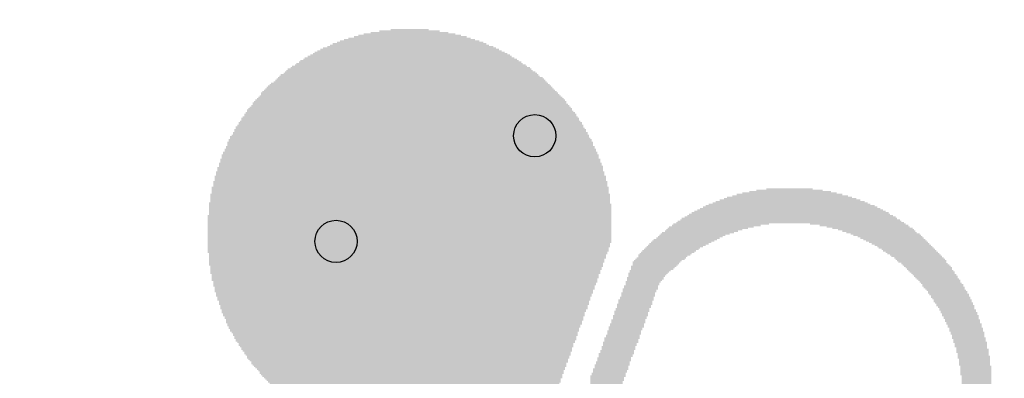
# Model space of a CAD drawing. Header units: millimetres. Extents: x 861 to 1254, y -31 to 249.
# Tile 14 of 41: x 962 to 983, y 122 to 130. Entities that reach past the tile are written whole.
import ezdxf

# ---------------------------------------------------------------- set-up
doc = ezdxf.new("R2010")
doc.units = ezdxf.units.MM
doc.header["$LTSCALE"] = 32.67
doc.header["$PDMODE"] = 3
doc.header["$PDSIZE"] = 0.3125
doc.layers.get('0').update_dxf_attribs({"linetype": 'CONTINUOUS'})
doc.layers.get('Defpoints').update_dxf_attribs({"linetype": 'CONTINUOUS'})
doc.layers.add('尺寸標柱線', color=3, linetype='CONTINUOUS', lineweight=15)
doc.styles.get("Standard").update_dxf_attribs({"font": 'times.ttf', "width": 0.8})
doc.dimstyles.new('ISO-25(2)', dxfattribs={"dimtxt": 3, "dimasz": 2.5, "dimexe": 1, "dimexo": 1, "dimgap": 1, "dimtad": 1, "dimlfac": 0.666667, "dimdsep": 46, "dimtxsty": 'Standard', "dimcen": 2.5, "dimclrd": 3, "dimclre": 3, "dimclrt": 2, "dimadec": 0, "dimazin": 2, "dimtfac": 1, "dimtmove": 0, "dimatfit": 3, "dimfxl": 0, "dimarcsym": 0})

# ---------------------------------------------------------------- blocks, each defined once
blk = doc.blocks.new('*D233')
at = {"layer": 'Defpoints', "color": 0}
for p in [(1015.79, 169.888), (1015.79, 157.152), (916.73, 79.428)]:
    blk.add_point(p, dxfattribs=at)
at = {"layer": '尺寸標柱線', "color": 3, "lineweight": -2}
blk.add_line((1015.79, 158.152), (1015.79, 178.586), dxfattribs=at)
at = {"layer": '尺寸標柱線', "color": 2, "insert": (1013.259, 174.737), "char_height": 3, "attachment_point": 5, "rotation": 90}
blk.add_mtext('66.04', dxfattribs=at)
blk = doc.blocks.new('*D234')
at = {"layer": 'Defpoints', "color": 0}
for p in [(1023.362, 169.858), (1019.6, 136.197), (916.73, 79.428)]:
    blk.add_point(p, dxfattribs=at)
at = {"layer": '尺寸標柱線', "color": 3, "lineweight": -2}
for p, q in [((1023.362, 164.858), (1023.362, 178.475)), ((1019.6, 159.858), (1023.362, 164.858)), ((1019.6, 137.197), (1019.6, 159.858))]:
    blk.add_line(p, q, dxfattribs=at)
at = {"layer": '尺寸標柱線', "color": 2, "insert": (1020.832, 174.666), "char_height": 3, "attachment_point": 5, "rotation": 90}
blk.add_mtext('68.58', dxfattribs=at)
blk = doc.blocks.new('*D244')
at = {"layer": 'Defpoints', "color": 0}
for p in [(1013.027, 155.628), (1038.27, 155.628), (916.73, 79.428)]:
    blk.add_point(p, dxfattribs=at)
at = {"layer": '尺寸標柱線', "color": 3, "linetype": 'ByBlock', "lineweight": -2}
blk.add_line((1014.027, 155.628), (1045.098, 155.628), dxfattribs=at)
at = {"layer": '尺寸標柱線', "color": 2, "insert": (1042.184, 158.158), "char_height": 3, "attachment_point": 5}
blk.add_mtext('50.8', dxfattribs=at)
blk = doc.blocks.new('*D245')
at = {"layer": 'Defpoints', "color": 0}
for p in [(1012.19, 125.073), (1036.527, 125.073), (916.73, 79.428)]:
    blk.add_point(p, dxfattribs=at)
at = {"layer": '尺寸標柱線', "color": 3, "linetype": 'ByBlock', "lineweight": -2}
blk.add_line((1013.19, 125.073), (1045.063, 125.073), dxfattribs=at)
at = {"layer": '尺寸標柱線', "color": 2, "insert": (1041.295, 127.603), "char_height": 3, "attachment_point": 5}
blk.add_mtext('30.43', dxfattribs=at)
blk = doc.blocks.new('*D247')
at = {"layer": 'Defpoints', "color": 0}
for p in [(1003.609, 135.933), (1036.348, 135.933), (916.73, 79.428)]:
    blk.add_point(p, dxfattribs=at)
at = {"layer": '尺寸標柱線', "color": 3, "linetype": 'ByBlock', "lineweight": -2}
blk.add_line((1004.609, 135.933), (1045.02, 135.933), dxfattribs=at)
at = {"layer": '尺寸標柱線', "color": 2, "insert": (1041.184, 138.463), "char_height": 3, "attachment_point": 5}
blk.add_mtext('37.67', dxfattribs=at)
blk = doc.blocks.new('*D248')
at = {"layer": 'Defpoints', "color": 0}
for p in [(979.214, 169.846), (979.214, 155.628), (916.73, 79.428)]:
    blk.add_point(p, dxfattribs=at)
at = {"layer": '尺寸標柱線', "color": 3, "linetype": 'ByBlock', "lineweight": -2}
blk.add_line((979.214, 156.628), (979.214, 178.628), dxfattribs=at)
at = {"layer": '尺寸標柱線', "color": 2, "insert": (976.683, 174.737), "char_height": 3, "attachment_point": 5, "rotation": 90}
blk.add_mtext('41.66', dxfattribs=at)
blk = doc.blocks.new('*D249')
at = {"layer": 'Defpoints', "color": 0}
for p in [(1010.48, 169.73), (1012.19, 126.121), (916.73, 79.428)]:
    blk.add_point(p, dxfattribs=at)
at = {"layer": '尺寸標柱線', "color": 3, "linetype": 'ByBlock', "lineweight": -2}
for p, q in [((1010.48, 164.73), (1010.48, 178.428)), ((1012.19, 159.73), (1010.48, 164.73)), ((1012.19, 127.121), (1012.19, 159.73))]:
    blk.add_line(p, q, dxfattribs=at)
at = {"layer": '尺寸標柱線', "color": 2, "insert": (1007.949, 174.579), "char_height": 3, "attachment_point": 5, "rotation": 90}
blk.add_mtext('63.64', dxfattribs=at)
blk = doc.blocks.new('*D276')
at = {"layer": 'Defpoints', "color": 0}
for p in [(993.045, 169.943), (1003.609, 135.933), (916.73, 79.428)]:
    blk.add_point(p, dxfattribs=at)
at = {"layer": '尺寸標柱線', "color": 3, "linetype": 'ByBlock', "lineweight": -2}
for p, q in [((993.045, 164.943), (993.045, 178.6)), ((1003.609, 159.943), (993.045, 164.943)), ((1003.609, 136.933), (1003.609, 159.943))]:
    blk.add_line(p, q, dxfattribs=at)
at = {"layer": '尺寸標柱線', "color": 2, "insert": (990.515, 174.771), "char_height": 3, "attachment_point": 5, "rotation": 90}
blk.add_mtext('57.92', dxfattribs=at)

msp = doc.modelspace()

# ---------------------------------------------------------------- linework, layer by layer
at = {"color": 5}
for points in [[(969.292, 129.827, 0.152, 0.152, 0), (970.603, 129.827, 0.152, 0.152, 0)], [(970.359, 129.857, 0.152, 0.152, 0), (969.536, 129.857, 0.152, 0.152, 0)], [(971.456, 129.613, 0.152, 0.152, 0), (968.439, 129.613, 0.152, 0.152, 0)], [(968.53, 129.644, 0.152, 0.152, 0), (971.365, 129.644, 0.152, 0.152, 0)], [(971.274, 129.674, 0.152, 0.152, 0), (968.622, 129.674, 0.152, 0.152, 0)], [(968.744, 129.705, 0.152, 0.152, 0), (971.182, 129.705, 0.152, 0.152, 0)], [(971.06, 129.735, 0.152, 0.152, 0), (968.835, 129.735, 0.152, 0.152, 0)], [(968.957, 129.766, 0.152, 0.152, 0), (970.938, 129.766, 0.152, 0.152, 0)], [(970.786, 129.796, 0.152, 0.152, 0), (969.109, 129.796, 0.152, 0.152, 0)], [(967.951, 129.4, 0.152, 0.152, 0), (971.944, 129.4, 0.152, 0.152, 0)], [(971.883, 129.43, 0.152, 0.152, 0), (968.012, 129.43, 0.152, 0.152, 0)], [(968.073, 129.461, 0.152, 0.152, 0), (971.822, 129.461, 0.152, 0.152, 0)], [(971.761, 129.491, 0.152, 0.152, 0), (968.165, 129.491, 0.152, 0.152, 0)], [(968.226, 129.522, 0.152, 0.152, 0), (971.67, 129.522, 0.152, 0.152, 0)], [(971.609, 129.552, 0.152, 0.152, 0), (968.286, 129.552, 0.152, 0.152, 0)], [(968.378, 129.583, 0.152, 0.152, 0), (971.548, 129.583, 0.152, 0.152, 0)], [(972.31, 129.187, 0.152, 0.152, 0), (967.585, 129.187, 0.152, 0.152, 0)], [(967.646, 129.217, 0.152, 0.152, 0), (972.279, 129.217, 0.152, 0.152, 0)], [(972.218, 129.248, 0.152, 0.152, 0), (967.677, 129.248, 0.152, 0.152, 0)], [(967.738, 129.278, 0.152, 0.152, 0), (972.157, 129.278, 0.152, 0.152, 0)], [(972.127, 129.309, 0.152, 0.152, 0), (967.799, 129.309, 0.152, 0.152, 0)], [(967.86, 129.339, 0.152, 0.152, 0), (972.066, 129.339, 0.152, 0.152, 0)], [(972.005, 129.369, 0.152, 0.152, 0), (967.89, 129.369, 0.152, 0.152, 0)], [(967.281, 128.973, 0.152, 0.152, 0), (972.615, 128.973, 0.152, 0.152, 0)], [(972.584, 129.004, 0.152, 0.152, 0), (967.311, 129.004, 0.152, 0.152, 0)], [(967.372, 129.034, 0.152, 0.152, 0), (972.554, 129.034, 0.152, 0.152, 0)], [(972.493, 129.065, 0.152, 0.152, 0), (967.403, 129.065, 0.152, 0.152, 0)], [(967.464, 129.095, 0.152, 0.152, 0), (972.462, 129.095, 0.152, 0.152, 0)], [(972.401, 129.126, 0.152, 0.152, 0), (967.494, 129.126, 0.152, 0.152, 0)], [(967.555, 129.156, 0.152, 0.152, 0), (972.371, 129.156, 0.152, 0.152, 0)], [(972.889, 128.76, 0.152, 0.152, 0), (967.037, 128.76, 0.152, 0.152, 0)], [(967.067, 128.79, 0.152, 0.152, 0), (972.858, 128.79, 0.152, 0.152, 0)], [(972.828, 128.821, 0.152, 0.152, 0), (967.098, 128.821, 0.152, 0.152, 0)], [(967.128, 128.851, 0.152, 0.152, 0), (972.767, 128.851, 0.152, 0.152, 0)], [(972.737, 128.882, 0.152, 0.152, 0), (967.159, 128.882, 0.152, 0.152, 0)], [(967.22, 128.912, 0.152, 0.152, 0), (972.706, 128.912, 0.152, 0.152, 0)], [(972.676, 128.943, 0.152, 0.152, 0), (967.25, 128.943, 0.152, 0.152, 0)], [(966.793, 128.547, 0.152, 0.152, 0), (973.102, 128.547, 0.152, 0.152, 0)], [(973.072, 128.577, 0.152, 0.152, 0), (966.823, 128.577, 0.152, 0.152, 0)], [(966.854, 128.607, 0.152, 0.152, 0), (973.041, 128.607, 0.152, 0.152, 0)], [(973.011, 128.638, 0.152, 0.152, 0), (966.884, 128.638, 0.152, 0.152, 0)], [(966.915, 128.668, 0.152, 0.152, 0), (972.98, 128.668, 0.152, 0.152, 0)], [(972.95, 128.699, 0.152, 0.152, 0), (966.945, 128.699, 0.152, 0.152, 0)], [(967.006, 128.729, 0.152, 0.152, 0), (972.919, 128.729, 0.152, 0.152, 0)], [(973.316, 128.333, 0.152, 0.152, 0), (966.61, 128.333, 0.152, 0.152, 0)], [(966.641, 128.364, 0.152, 0.152, 0), (973.285, 128.364, 0.152, 0.152, 0)], [(973.255, 128.394, 0.152, 0.152, 0), (966.671, 128.394, 0.152, 0.152, 0)], [(966.702, 128.425, 0.152, 0.152, 0), (973.224, 128.425, 0.152, 0.152, 0)], [(966.732, 128.486, 0.152, 0.152, 0), (973.163, 128.486, 0.152, 0.152, 0)], [(973.194, 128.455, 0.152, 0.152, 0), (966.732, 128.455, 0.152, 0.152, 0)], [(973.133, 128.516, 0.152, 0.152, 0), (966.762, 128.516, 0.152, 0.152, 0)], [(966.427, 128.12, 0.152, 0.152, 0), (973.468, 128.12, 0.152, 0.152, 0)], [(973.468, 128.15, 0.152, 0.152, 0), (966.458, 128.15, 0.152, 0.152, 0)], [(966.488, 128.181, 0.152, 0.152, 0), (973.438, 128.181, 0.152, 0.152, 0)], [(973.407, 128.211, 0.152, 0.152, 0), (966.519, 128.211, 0.152, 0.152, 0)], [(973.346, 128.272, 0.152, 0.152, 0), (966.549, 128.272, 0.152, 0.152, 0)], [(966.549, 128.242, 0.152, 0.152, 0), (973.377, 128.242, 0.152, 0.152, 0)], [(966.58, 128.303, 0.152, 0.152, 0), (973.346, 128.303, 0.152, 0.152, 0)], [(966.305, 127.937, 0.152, 0.152, 0), (973.62, 127.937, 0.152, 0.152, 0)], [(973.62, 127.906, 0.152, 0.152, 0), (966.305, 127.906, 0.152, 0.152, 0)], [(973.59, 127.967, 0.152, 0.152, 0), (966.336, 127.967, 0.152, 0.152, 0)], [(973.56, 128.028, 0.152, 0.152, 0), (966.366, 128.028, 0.152, 0.152, 0)], [(966.366, 127.998, 0.152, 0.152, 0), (973.56, 127.998, 0.152, 0.152, 0)], [(966.397, 128.059, 0.152, 0.152, 0), (973.529, 128.059, 0.152, 0.152, 0)], [(973.499, 128.089, 0.152, 0.152, 0), (966.427, 128.089, 0.152, 0.152, 0)], [(966.153, 127.693, 0.152, 0.152, 0), (973.773, 127.693, 0.152, 0.152, 0)], [(966.183, 127.754, 0.152, 0.152, 0), (973.712, 127.754, 0.152, 0.152, 0)], [(973.742, 127.724, 0.152, 0.152, 0), (966.183, 127.724, 0.152, 0.152, 0)], [(973.712, 127.785, 0.152, 0.152, 0), (966.214, 127.785, 0.152, 0.152, 0)], [(973.681, 127.845, 0.152, 0.152, 0), (966.244, 127.845, 0.152, 0.152, 0)], [(966.244, 127.815, 0.152, 0.152, 0), (973.681, 127.815, 0.152, 0.152, 0)], [(966.275, 127.876, 0.152, 0.152, 0), (973.651, 127.876, 0.152, 0.152, 0)], [(973.895, 127.48, 0.152, 0.152, 0), (966.031, 127.48, 0.152, 0.152, 0)], [(973.834, 127.541, 0.152, 0.152, 0), (966.061, 127.541, 0.152, 0.152, 0)], [(966.061, 127.51, 0.152, 0.152, 0), (973.864, 127.51, 0.152, 0.152, 0)], [(966.092, 127.571, 0.152, 0.152, 0), (973.834, 127.571, 0.152, 0.152, 0)], [(966.122, 127.632, 0.152, 0.152, 0), (973.803, 127.632, 0.152, 0.152, 0)], [(973.803, 127.602, 0.152, 0.152, 0), (966.122, 127.602, 0.152, 0.152, 0)], [(973.773, 127.663, 0.152, 0.152, 0), (966.153, 127.663, 0.152, 0.152, 0)], [(965.94, 127.266, 0.152, 0.152, 0), (973.986, 127.266, 0.152, 0.152, 0)], [(965.97, 127.327, 0.152, 0.152, 0), (973.956, 127.327, 0.152, 0.152, 0)], [(973.956, 127.297, 0.152, 0.152, 0), (965.97, 127.297, 0.152, 0.152, 0)], [(973.925, 127.419, 0.152, 0.152, 0), (966, 127.419, 0.152, 0.152, 0)], [(966, 127.388, 0.152, 0.152, 0), (973.925, 127.388, 0.152, 0.152, 0)], [(973.925, 127.358, 0.152, 0.152, 0), (966, 127.358, 0.152, 0.152, 0)], [(966.031, 127.449, 0.152, 0.152, 0), (973.895, 127.449, 0.152, 0.152, 0)], [(974.078, 127.053, 0.152, 0.152, 0), (965.848, 127.053, 0.152, 0.152, 0)], [(965.879, 127.144, 0.152, 0.152, 0), (974.047, 127.144, 0.152, 0.152, 0)], [(974.047, 127.114, 0.152, 0.152, 0), (965.879, 127.114, 0.152, 0.152, 0)], [(965.879, 127.083, 0.152, 0.152, 0), (974.047, 127.083, 0.152, 0.152, 0)], [(965.909, 127.205, 0.152, 0.152, 0), (974.017, 127.205, 0.152, 0.152, 0)], [(974.017, 127.175, 0.152, 0.152, 0), (965.909, 127.175, 0.152, 0.152, 0)], [(973.986, 127.236, 0.152, 0.152, 0), (965.94, 127.236, 0.152, 0.152, 0)], [(974.139, 126.87, 0.152, 0.152, 0), (965.787, 126.87, 0.152, 0.152, 0)], [(965.787, 126.84, 0.152, 0.152, 0), (974.139, 126.84, 0.152, 0.152, 0)], [(965.818, 126.962, 0.152, 0.152, 0), (974.108, 126.962, 0.152, 0.152, 0)], [(974.108, 126.931, 0.152, 0.152, 0), (965.818, 126.931, 0.152, 0.152, 0)], [(965.818, 126.901, 0.152, 0.152, 0), (974.139, 126.901, 0.152, 0.152, 0)], [(965.848, 127.023, 0.152, 0.152, 0), (974.078, 127.023, 0.152, 0.152, 0)], [(974.078, 126.992, 0.152, 0.152, 0), (965.848, 126.992, 0.152, 0.152, 0)], [(974.2, 126.687, 0.152, 0.152, 0), (965.726, 126.687, 0.152, 0.152, 0)], [(965.726, 126.657, 0.152, 0.152, 0), (974.2, 126.657, 0.152, 0.152, 0)], [(974.2, 126.626, 0.152, 0.152, 0), (965.726, 126.626, 0.152, 0.152, 0)], [(965.757, 126.779, 0.152, 0.152, 0), (974.169, 126.779, 0.152, 0.152, 0)], [(974.169, 126.748, 0.152, 0.152, 0), (965.757, 126.748, 0.152, 0.152, 0)], [(965.757, 126.718, 0.152, 0.152, 0), (974.169, 126.718, 0.152, 0.152, 0)], [(974.139, 126.809, 0.152, 0.152, 0), (965.787, 126.809, 0.152, 0.152, 0)], [(974.261, 126.443, 0.152, 0.152, 0), (965.665, 126.443, 0.152, 0.152, 0)], [(965.665, 126.413, 0.152, 0.152, 0), (974.261, 126.413, 0.152, 0.152, 0)], [(974.23, 126.565, 0.152, 0.152, 0), (965.696, 126.565, 0.152, 0.152, 0)], [(965.696, 126.535, 0.152, 0.152, 0), (974.23, 126.535, 0.152, 0.152, 0)], [(974.23, 126.504, 0.152, 0.152, 0), (965.696, 126.504, 0.152, 0.152, 0)], [(965.696, 126.474, 0.152, 0.152, 0), (974.23, 126.474, 0.152, 0.152, 0)], [(965.726, 126.596, 0.152, 0.152, 0), (974.2, 126.596, 0.152, 0.152, 0)], [(977.674, 126.413, 0.152, 0.152, 0), (978.68, 126.413, 0.152, 0.152, 0)], [(965.635, 126.291, 0.152, 0.152, 0), (974.291, 126.291, 0.152, 0.152, 0)], [(974.291, 126.261, 0.152, 0.152, 0), (965.635, 126.261, 0.152, 0.152, 0)], [(965.635, 126.23, 0.152, 0.152, 0), (974.291, 126.23, 0.152, 0.152, 0)], [(974.291, 126.2, 0.152, 0.152, 0), (965.635, 126.2, 0.152, 0.152, 0)], [(974.261, 126.382, 0.152, 0.152, 0), (965.665, 126.382, 0.152, 0.152, 0)], [(965.665, 126.352, 0.152, 0.152, 0), (974.261, 126.352, 0.152, 0.152, 0)], [(974.261, 126.321, 0.152, 0.152, 0), (965.665, 126.321, 0.152, 0.152, 0)], [(979.625, 126.2, 0.152, 0.152, 0), (976.76, 126.2, 0.152, 0.152, 0)], [(976.821, 126.23, 0.152, 0.152, 0), (979.534, 126.23, 0.152, 0.152, 0)], [(979.442, 126.261, 0.152, 0.152, 0), (976.943, 126.261, 0.152, 0.152, 0)], [(977.034, 126.291, 0.152, 0.152, 0), (979.32, 126.291, 0.152, 0.152, 0)], [(979.198, 126.321, 0.152, 0.152, 0), (977.156, 126.321, 0.152, 0.152, 0)], [(977.309, 126.352, 0.152, 0.152, 0), (979.076, 126.352, 0.152, 0.152, 0)], [(978.894, 126.382, 0.152, 0.152, 0), (977.461, 126.382, 0.152, 0.152, 0)], [(974.291, 126.108, 0.152, 0.152, 0), (965.604, 126.108, 0.152, 0.152, 0)], [(965.604, 126.078, 0.152, 0.152, 0), (974.322, 126.078, 0.152, 0.152, 0)], [(974.322, 126.047, 0.152, 0.152, 0), (965.604, 126.047, 0.152, 0.152, 0)], [(965.604, 126.017, 0.152, 0.152, 0), (974.322, 126.017, 0.152, 0.152, 0)], [(974.322, 125.986, 0.152, 0.152, 0), (965.604, 125.986, 0.152, 0.152, 0)], [(965.635, 126.169, 0.152, 0.152, 0), (974.291, 126.169, 0.152, 0.152, 0)], [(965.635, 126.139, 0.152, 0.152, 0), (974.291, 126.139, 0.152, 0.152, 0)], [(976.242, 125.986, 0.152, 0.152, 0), (980.143, 125.986, 0.152, 0.152, 0)], [(980.082, 126.017, 0.152, 0.152, 0), (976.303, 126.017, 0.152, 0.152, 0)], [(976.364, 126.047, 0.152, 0.152, 0), (980.021, 126.047, 0.152, 0.152, 0)], [(979.93, 126.078, 0.152, 0.152, 0), (976.425, 126.078, 0.152, 0.152, 0)], [(976.516, 126.108, 0.152, 0.152, 0), (979.869, 126.108, 0.152, 0.152, 0)], [(979.808, 126.139, 0.152, 0.152, 0), (976.577, 126.139, 0.152, 0.152, 0)], [(976.668, 126.169, 0.152, 0.152, 0), (979.716, 126.169, 0.152, 0.152, 0)], [(965.574, 125.834, 0.152, 0.152, 0), (974.322, 125.834, 0.152, 0.152, 0)], [(974.322, 125.803, 0.152, 0.152, 0), (965.574, 125.803, 0.152, 0.152, 0)], [(965.574, 125.773, 0.152, 0.152, 0), (974.322, 125.773, 0.152, 0.152, 0)], [(965.604, 125.956, 0.152, 0.152, 0), (974.322, 125.956, 0.152, 0.152, 0)], [(974.322, 125.925, 0.152, 0.152, 0), (965.604, 125.925, 0.152, 0.152, 0)], [(965.604, 125.895, 0.152, 0.152, 0), (974.322, 125.895, 0.152, 0.152, 0)], [(974.322, 125.864, 0.152, 0.152, 0), (965.604, 125.864, 0.152, 0.152, 0)], [(975.846, 125.773, 0.152, 0.152, 0), (977.735, 125.773, 0.152, 0.152, 0)], [(975.906, 125.803, 0.152, 0.152, 0), (980.478, 125.803, 0.152, 0.152, 0)], [(980.418, 125.834, 0.152, 0.152, 0), (975.967, 125.834, 0.152, 0.152, 0)], [(975.998, 125.864, 0.152, 0.152, 0), (980.357, 125.864, 0.152, 0.152, 0)], [(980.326, 125.895, 0.152, 0.152, 0), (976.059, 125.895, 0.152, 0.152, 0)], [(976.12, 125.925, 0.152, 0.152, 0), (980.265, 125.925, 0.152, 0.152, 0)], [(980.204, 125.956, 0.152, 0.152, 0), (976.181, 125.956, 0.152, 0.152, 0)], [(978.619, 125.773, 0.152, 0.152, 0), (980.509, 125.773, 0.152, 0.152, 0)], [(974.322, 125.742, 0.152, 0.152, 0), (965.574, 125.742, 0.152, 0.152, 0)], [(965.574, 125.712, 0.152, 0.152, 0), (974.322, 125.712, 0.152, 0.152, 0)], [(974.322, 125.681, 0.152, 0.152, 0), (965.574, 125.681, 0.152, 0.152, 0)], [(965.574, 125.651, 0.152, 0.152, 0), (974.322, 125.651, 0.152, 0.152, 0)], [(974.322, 125.62, 0.152, 0.152, 0), (965.574, 125.62, 0.152, 0.152, 0)], [(965.574, 125.59, 0.152, 0.152, 0), (974.322, 125.59, 0.152, 0.152, 0)], [(974.322, 125.559, 0.152, 0.152, 0), (965.574, 125.559, 0.152, 0.152, 0)], [(975.541, 125.559, 0.152, 0.152, 0), (976.882, 125.559, 0.152, 0.152, 0)], [(976.973, 125.59, 0.152, 0.152, 0), (975.571, 125.59, 0.152, 0.152, 0)], [(975.632, 125.62, 0.152, 0.152, 0), (977.065, 125.62, 0.152, 0.152, 0)], [(977.156, 125.651, 0.152, 0.152, 0), (975.663, 125.651, 0.152, 0.152, 0)], [(977.278, 125.681, 0.152, 0.152, 0), (975.724, 125.681, 0.152, 0.152, 0)], [(975.754, 125.712, 0.152, 0.152, 0), (977.4, 125.712, 0.152, 0.152, 0)], [(977.552, 125.742, 0.152, 0.152, 0), (975.815, 125.742, 0.152, 0.152, 0)], [(980.57, 125.742, 0.152, 0.152, 0), (978.833, 125.742, 0.152, 0.152, 0)], [(978.985, 125.712, 0.152, 0.152, 0), (980.6, 125.712, 0.152, 0.152, 0)], [(980.661, 125.681, 0.152, 0.152, 0), (979.107, 125.681, 0.152, 0.152, 0)], [(979.229, 125.651, 0.152, 0.152, 0), (980.692, 125.651, 0.152, 0.152, 0)], [(980.753, 125.62, 0.152, 0.152, 0), (979.32, 125.62, 0.152, 0.152, 0)], [(979.412, 125.59, 0.152, 0.152, 0), (980.783, 125.59, 0.152, 0.152, 0)], [(979.503, 125.559, 0.152, 0.152, 0), (980.844, 125.559, 0.152, 0.152, 0)], [(965.574, 125.529, 0.152, 0.152, 0), (974.322, 125.529, 0.152, 0.152, 0)], [(974.322, 125.499, 0.152, 0.152, 0), (965.574, 125.499, 0.152, 0.152, 0)], [(965.574, 125.468, 0.152, 0.152, 0), (974.322, 125.468, 0.152, 0.152, 0)], [(974.322, 125.438, 0.152, 0.152, 0), (965.574, 125.438, 0.152, 0.152, 0)], [(965.574, 125.407, 0.152, 0.152, 0), (974.322, 125.407, 0.152, 0.152, 0)], [(974.322, 125.377, 0.152, 0.152, 0), (965.574, 125.377, 0.152, 0.152, 0)], [(965.574, 125.346, 0.152, 0.152, 0), (974.291, 125.346, 0.152, 0.152, 0)], [(976.425, 125.346, 0.152, 0.152, 0), (975.297, 125.346, 0.152, 0.152, 0)], [(975.327, 125.377, 0.152, 0.152, 0), (976.486, 125.377, 0.152, 0.152, 0)], [(976.547, 125.407, 0.152, 0.152, 0), (975.358, 125.407, 0.152, 0.152, 0)], [(975.388, 125.438, 0.152, 0.152, 0), (976.608, 125.438, 0.152, 0.152, 0)], [(976.668, 125.468, 0.152, 0.152, 0), (975.419, 125.468, 0.152, 0.152, 0)], [(975.48, 125.499, 0.152, 0.152, 0), (976.729, 125.499, 0.152, 0.152, 0)], [(976.79, 125.529, 0.152, 0.152, 0), (975.51, 125.529, 0.152, 0.152, 0)], [(980.875, 125.529, 0.152, 0.152, 0), (979.564, 125.529, 0.152, 0.152, 0)], [(979.656, 125.499, 0.152, 0.152, 0), (980.905, 125.499, 0.152, 0.152, 0)], [(980.936, 125.468, 0.152, 0.152, 0), (979.716, 125.468, 0.152, 0.152, 0)], [(979.777, 125.438, 0.152, 0.152, 0), (980.997, 125.438, 0.152, 0.152, 0)], [(981.027, 125.407, 0.152, 0.152, 0), (979.838, 125.407, 0.152, 0.152, 0)], [(979.899, 125.377, 0.152, 0.152, 0), (981.058, 125.377, 0.152, 0.152, 0)], [(981.088, 125.346, 0.152, 0.152, 0), (979.96, 125.346, 0.152, 0.152, 0)], [(974.291, 125.316, 0.152, 0.152, 0), (965.574, 125.316, 0.152, 0.152, 0)], [(965.574, 125.285, 0.152, 0.152, 0), (974.291, 125.285, 0.152, 0.152, 0)], [(974.261, 125.255, 0.152, 0.152, 0), (965.574, 125.255, 0.152, 0.152, 0)], [(965.574, 125.224, 0.152, 0.152, 0), (974.261, 125.224, 0.152, 0.152, 0)], [(974.261, 125.194, 0.152, 0.152, 0), (965.574, 125.194, 0.152, 0.152, 0)], [(965.574, 125.163, 0.152, 0.152, 0), (974.23, 125.163, 0.152, 0.152, 0)], [(974.23, 125.133, 0.152, 0.152, 0), (965.604, 125.133, 0.152, 0.152, 0)], [(975.053, 125.133, 0.152, 0.152, 0), (976.059, 125.133, 0.152, 0.152, 0)], [(976.12, 125.163, 0.152, 0.152, 0), (975.084, 125.163, 0.152, 0.152, 0)], [(975.114, 125.194, 0.152, 0.152, 0), (976.15, 125.194, 0.152, 0.152, 0)], [(976.211, 125.224, 0.152, 0.152, 0), (975.144, 125.224, 0.152, 0.152, 0)], [(975.175, 125.255, 0.152, 0.152, 0), (976.242, 125.255, 0.152, 0.152, 0)], [(976.303, 125.285, 0.152, 0.152, 0), (975.205, 125.285, 0.152, 0.152, 0)], [(975.236, 125.316, 0.152, 0.152, 0), (976.364, 125.316, 0.152, 0.152, 0)], [(980.021, 125.316, 0.152, 0.152, 0), (981.119, 125.316, 0.152, 0.152, 0)], [(981.149, 125.285, 0.152, 0.152, 0), (980.082, 125.285, 0.152, 0.152, 0)], [(980.113, 125.255, 0.152, 0.152, 0), (981.18, 125.255, 0.152, 0.152, 0)], [(981.21, 125.224, 0.152, 0.152, 0), (980.174, 125.224, 0.152, 0.152, 0)], [(980.204, 125.194, 0.152, 0.152, 0), (981.24, 125.194, 0.152, 0.152, 0)], [(981.271, 125.163, 0.152, 0.152, 0), (980.265, 125.163, 0.152, 0.152, 0)], [(980.296, 125.133, 0.152, 0.152, 0), (981.301, 125.133, 0.152, 0.152, 0)], [(965.604, 125.102, 0.152, 0.152, 0), (974.2, 125.102, 0.152, 0.152, 0)], [(974.2, 125.072, 0.152, 0.152, 0), (965.604, 125.072, 0.152, 0.152, 0)], [(965.604, 125.041, 0.152, 0.152, 0), (974.2, 125.041, 0.152, 0.152, 0)], [(974.169, 125.011, 0.152, 0.152, 0), (965.604, 125.011, 0.152, 0.152, 0)], [(965.604, 124.98, 0.152, 0.152, 0), (974.169, 124.98, 0.152, 0.152, 0)], [(974.169, 124.95, 0.152, 0.152, 0), (965.604, 124.95, 0.152, 0.152, 0)], [(965.604, 124.919, 0.152, 0.152, 0), (974.139, 124.919, 0.152, 0.152, 0)], [(975.785, 124.919, 0.152, 0.152, 0), (974.87, 124.919, 0.152, 0.152, 0)], [(975.846, 124.98, 0.152, 0.152, 0), (974.901, 124.98, 0.152, 0.152, 0)], [(974.901, 124.95, 0.152, 0.152, 0), (975.815, 124.95, 0.152, 0.152, 0)], [(974.931, 125.011, 0.152, 0.152, 0), (975.906, 125.011, 0.152, 0.152, 0)], [(975.937, 125.041, 0.152, 0.152, 0), (974.962, 125.041, 0.152, 0.152, 0)], [(974.992, 125.072, 0.152, 0.152, 0), (975.967, 125.072, 0.152, 0.152, 0)], [(976.028, 125.102, 0.152, 0.152, 0), (975.023, 125.102, 0.152, 0.152, 0)], [(981.332, 125.102, 0.152, 0.152, 0), (980.357, 125.102, 0.152, 0.152, 0)], [(980.387, 125.072, 0.152, 0.152, 0), (981.362, 125.072, 0.152, 0.152, 0)], [(981.393, 125.041, 0.152, 0.152, 0), (980.448, 125.041, 0.152, 0.152, 0)], [(980.478, 125.011, 0.152, 0.152, 0), (981.423, 125.011, 0.152, 0.152, 0)], [(981.454, 124.98, 0.152, 0.152, 0), (980.509, 124.98, 0.152, 0.152, 0)], [(980.539, 124.95, 0.152, 0.152, 0), (981.484, 124.95, 0.152, 0.152, 0)], [(981.515, 124.919, 0.152, 0.152, 0), (980.6, 124.919, 0.152, 0.152, 0)], [(974.139, 124.889, 0.152, 0.152, 0), (965.604, 124.889, 0.152, 0.152, 0)], [(965.635, 124.858, 0.152, 0.152, 0), (974.139, 124.858, 0.152, 0.152, 0)], [(974.108, 124.828, 0.152, 0.152, 0), (965.635, 124.828, 0.152, 0.152, 0)], [(965.635, 124.797, 0.152, 0.152, 0), (974.108, 124.797, 0.152, 0.152, 0)], [(974.078, 124.767, 0.152, 0.152, 0), (965.635, 124.767, 0.152, 0.152, 0)], [(965.635, 124.737, 0.152, 0.152, 0), (974.078, 124.737, 0.152, 0.152, 0)], [(974.078, 124.706, 0.152, 0.152, 0), (965.635, 124.706, 0.152, 0.152, 0)], [(975.571, 124.737, 0.152, 0.152, 0), (974.748, 124.737, 0.152, 0.152, 0)], [(974.748, 124.706, 0.152, 0.152, 0), (975.541, 124.706, 0.152, 0.152, 0)], [(974.779, 124.828, 0.152, 0.152, 0), (975.693, 124.828, 0.152, 0.152, 0)], [(975.663, 124.797, 0.152, 0.152, 0), (974.779, 124.797, 0.152, 0.152, 0)], [(974.779, 124.767, 0.152, 0.152, 0), (975.602, 124.767, 0.152, 0.152, 0)], [(975.724, 124.858, 0.152, 0.152, 0), (974.809, 124.858, 0.152, 0.152, 0)], [(974.84, 124.889, 0.152, 0.152, 0), (975.754, 124.889, 0.152, 0.152, 0)], [(980.631, 124.889, 0.152, 0.152, 0), (981.545, 124.889, 0.152, 0.152, 0)], [(981.576, 124.858, 0.152, 0.152, 0), (980.661, 124.858, 0.152, 0.152, 0)], [(980.692, 124.828, 0.152, 0.152, 0), (981.576, 124.828, 0.152, 0.152, 0)], [(981.606, 124.797, 0.152, 0.152, 0), (980.722, 124.797, 0.152, 0.152, 0)], [(980.753, 124.767, 0.152, 0.152, 0), (981.637, 124.767, 0.152, 0.152, 0)], [(981.667, 124.737, 0.152, 0.152, 0), (980.783, 124.737, 0.152, 0.152, 0)], [(980.814, 124.706, 0.152, 0.152, 0), (981.698, 124.706, 0.152, 0.152, 0)], [(974.047, 124.676, 0.152, 0.152, 0), (965.665, 124.676, 0.152, 0.152, 0)], [(965.665, 124.645, 0.152, 0.152, 0), (974.047, 124.645, 0.152, 0.152, 0)], [(974.047, 124.615, 0.152, 0.152, 0), (965.665, 124.615, 0.152, 0.152, 0)], [(965.665, 124.584, 0.152, 0.152, 0), (974.017, 124.584, 0.152, 0.152, 0)], [(974.017, 124.554, 0.152, 0.152, 0), (965.665, 124.554, 0.152, 0.152, 0)], [(965.696, 124.523, 0.152, 0.152, 0), (974.017, 124.523, 0.152, 0.152, 0)], [(973.986, 124.493, 0.152, 0.152, 0), (965.696, 124.493, 0.152, 0.152, 0)], [(975.358, 124.493, 0.152, 0.152, 0), (974.657, 124.493, 0.152, 0.152, 0)], [(974.687, 124.584, 0.152, 0.152, 0), (975.449, 124.584, 0.152, 0.152, 0)], [(975.419, 124.554, 0.152, 0.152, 0), (974.687, 124.554, 0.152, 0.152, 0)], [(974.687, 124.523, 0.152, 0.152, 0), (975.388, 124.523, 0.152, 0.152, 0)], [(974.718, 124.645, 0.152, 0.152, 0), (975.48, 124.645, 0.152, 0.152, 0)], [(975.449, 124.615, 0.152, 0.152, 0), (974.718, 124.615, 0.152, 0.152, 0)], [(975.51, 124.676, 0.152, 0.152, 0), (974.748, 124.676, 0.152, 0.152, 0)], [(981.698, 124.676, 0.152, 0.152, 0), (980.844, 124.676, 0.152, 0.152, 0)], [(980.875, 124.645, 0.152, 0.152, 0), (981.728, 124.645, 0.152, 0.152, 0)], [(981.759, 124.615, 0.152, 0.152, 0), (980.905, 124.615, 0.152, 0.152, 0)], [(980.936, 124.584, 0.152, 0.152, 0), (981.759, 124.584, 0.152, 0.152, 0)], [(981.789, 124.554, 0.152, 0.152, 0), (980.966, 124.554, 0.152, 0.152, 0)], [(980.997, 124.523, 0.152, 0.152, 0), (981.82, 124.523, 0.152, 0.152, 0)], [(981.82, 124.493, 0.152, 0.152, 0), (981.027, 124.493, 0.152, 0.152, 0)], [(965.696, 124.462, 0.152, 0.152, 0), (973.986, 124.462, 0.152, 0.152, 0)], [(973.956, 124.432, 0.152, 0.152, 0), (965.696, 124.432, 0.152, 0.152, 0)], [(965.726, 124.401, 0.152, 0.152, 0), (973.956, 124.401, 0.152, 0.152, 0)], [(973.956, 124.371, 0.152, 0.152, 0), (965.726, 124.371, 0.152, 0.152, 0)], [(965.726, 124.34, 0.152, 0.152, 0), (973.925, 124.34, 0.152, 0.152, 0)], [(973.925, 124.31, 0.152, 0.152, 0), (965.726, 124.31, 0.152, 0.152, 0)], [(965.757, 124.279, 0.152, 0.152, 0), (973.925, 124.279, 0.152, 0.152, 0)], [(974.596, 124.31, 0.152, 0.152, 0), (975.297, 124.31, 0.152, 0.152, 0)], [(975.266, 124.279, 0.152, 0.152, 0), (974.596, 124.279, 0.152, 0.152, 0)], [(975.327, 124.401, 0.152, 0.152, 0), (974.626, 124.401, 0.152, 0.152, 0)], [(974.626, 124.371, 0.152, 0.152, 0), (975.327, 124.371, 0.152, 0.152, 0)], [(975.297, 124.34, 0.152, 0.152, 0), (974.626, 124.34, 0.152, 0.152, 0)], [(974.657, 124.462, 0.152, 0.152, 0), (975.358, 124.462, 0.152, 0.152, 0)], [(975.327, 124.432, 0.152, 0.152, 0), (974.657, 124.432, 0.152, 0.152, 0)], [(981.058, 124.462, 0.152, 0.152, 0), (981.85, 124.462, 0.152, 0.152, 0)], [(981.881, 124.432, 0.152, 0.152, 0), (981.058, 124.432, 0.152, 0.152, 0)], [(981.088, 124.401, 0.152, 0.152, 0), (981.881, 124.401, 0.152, 0.152, 0)], [(981.911, 124.371, 0.152, 0.152, 0), (981.119, 124.371, 0.152, 0.152, 0)], [(981.149, 124.34, 0.152, 0.152, 0), (981.942, 124.34, 0.152, 0.152, 0)], [(981.942, 124.31, 0.152, 0.152, 0), (981.18, 124.31, 0.152, 0.152, 0)], [(981.18, 124.279, 0.152, 0.152, 0), (981.972, 124.279, 0.152, 0.152, 0)], [(973.895, 124.249, 0.152, 0.152, 0), (965.757, 124.249, 0.152, 0.152, 0)], [(965.757, 124.218, 0.152, 0.152, 0), (973.895, 124.218, 0.152, 0.152, 0)], [(973.864, 124.188, 0.152, 0.152, 0), (965.787, 124.188, 0.152, 0.152, 0)], [(965.787, 124.157, 0.152, 0.152, 0), (973.864, 124.157, 0.152, 0.152, 0)], [(973.864, 124.127, 0.152, 0.152, 0), (965.787, 124.127, 0.152, 0.152, 0)], [(965.818, 124.096, 0.152, 0.152, 0), (973.834, 124.096, 0.152, 0.152, 0)], [(973.834, 124.066, 0.152, 0.152, 0), (965.818, 124.066, 0.152, 0.152, 0)], [(974.504, 124.066, 0.152, 0.152, 0), (975.205, 124.066, 0.152, 0.152, 0)], [(975.236, 124.157, 0.152, 0.152, 0), (974.535, 124.157, 0.152, 0.152, 0)], [(974.535, 124.127, 0.152, 0.152, 0), (975.236, 124.127, 0.152, 0.152, 0)], [(975.205, 124.096, 0.152, 0.152, 0), (974.535, 124.096, 0.152, 0.152, 0)], [(974.565, 124.249, 0.152, 0.152, 0), (975.266, 124.249, 0.152, 0.152, 0)], [(975.266, 124.218, 0.152, 0.152, 0), (974.565, 124.218, 0.152, 0.152, 0)], [(974.565, 124.188, 0.152, 0.152, 0), (975.236, 124.188, 0.152, 0.152, 0)], [(981.972, 124.249, 0.152, 0.152, 0), (981.21, 124.249, 0.152, 0.152, 0)], [(981.24, 124.218, 0.152, 0.152, 0), (982.002, 124.218, 0.152, 0.152, 0)], [(982.033, 124.188, 0.152, 0.152, 0), (981.24, 124.188, 0.152, 0.152, 0)], [(981.271, 124.157, 0.152, 0.152, 0), (982.033, 124.157, 0.152, 0.152, 0)], [(982.063, 124.127, 0.152, 0.152, 0), (981.301, 124.127, 0.152, 0.152, 0)], [(981.301, 124.096, 0.152, 0.152, 0), (982.063, 124.096, 0.152, 0.152, 0)], [(982.094, 124.066, 0.152, 0.152, 0), (981.332, 124.066, 0.152, 0.152, 0)], [(965.818, 124.035, 0.152, 0.152, 0), (973.834, 124.035, 0.152, 0.152, 0)], [(973.803, 124.005, 0.152, 0.152, 0), (965.848, 124.005, 0.152, 0.152, 0)], [(965.848, 123.975, 0.152, 0.152, 0), (973.803, 123.975, 0.152, 0.152, 0)], [(973.803, 123.944, 0.152, 0.152, 0), (965.848, 123.944, 0.152, 0.152, 0)], [(965.879, 123.914, 0.152, 0.152, 0), (973.773, 123.914, 0.152, 0.152, 0)], [(973.773, 123.883, 0.152, 0.152, 0), (965.879, 123.883, 0.152, 0.152, 0)], [(965.879, 123.853, 0.152, 0.152, 0), (973.742, 123.853, 0.152, 0.152, 0)], [(975.144, 123.914, 0.152, 0.152, 0), (974.443, 123.914, 0.152, 0.152, 0)], [(974.443, 123.883, 0.152, 0.152, 0), (975.144, 123.883, 0.152, 0.152, 0)], [(975.114, 123.853, 0.152, 0.152, 0), (974.443, 123.853, 0.152, 0.152, 0)], [(974.474, 124.005, 0.152, 0.152, 0), (975.175, 124.005, 0.152, 0.152, 0)], [(975.175, 123.975, 0.152, 0.152, 0), (974.474, 123.975, 0.152, 0.152, 0)], [(974.474, 123.944, 0.152, 0.152, 0), (975.144, 123.944, 0.152, 0.152, 0)], [(975.205, 124.035, 0.152, 0.152, 0), (974.504, 124.035, 0.152, 0.152, 0)], [(981.362, 124.035, 0.152, 0.152, 0), (982.094, 124.035, 0.152, 0.152, 0)], [(982.124, 124.005, 0.152, 0.152, 0), (981.362, 124.005, 0.152, 0.152, 0)], [(981.393, 123.975, 0.152, 0.152, 0), (982.124, 123.975, 0.152, 0.152, 0)], [(982.155, 123.944, 0.152, 0.152, 0), (981.423, 123.944, 0.152, 0.152, 0)], [(981.423, 123.914, 0.152, 0.152, 0), (982.155, 123.914, 0.152, 0.152, 0)], [(982.185, 123.883, 0.152, 0.152, 0), (981.454, 123.883, 0.152, 0.152, 0)], [(981.454, 123.853, 0.152, 0.152, 0), (982.185, 123.853, 0.152, 0.152, 0)], [(973.742, 123.822, 0.152, 0.152, 0), (965.909, 123.822, 0.152, 0.152, 0)], [(965.909, 123.792, 0.152, 0.152, 0), (973.742, 123.792, 0.152, 0.152, 0)], [(973.712, 123.761, 0.152, 0.152, 0), (965.94, 123.761, 0.152, 0.152, 0)], [(965.94, 123.731, 0.152, 0.152, 0), (973.712, 123.731, 0.152, 0.152, 0)], [(973.712, 123.7, 0.152, 0.152, 0), (965.97, 123.7, 0.152, 0.152, 0)], [(965.97, 123.67, 0.152, 0.152, 0), (973.681, 123.67, 0.152, 0.152, 0)], [(973.681, 123.639, 0.152, 0.152, 0), (965.97, 123.639, 0.152, 0.152, 0)], [(974.352, 123.67, 0.152, 0.152, 0), (975.053, 123.67, 0.152, 0.152, 0)], [(975.053, 123.639, 0.152, 0.152, 0), (974.352, 123.639, 0.152, 0.152, 0)], [(975.084, 123.761, 0.152, 0.152, 0), (974.382, 123.761, 0.152, 0.152, 0)], [(974.382, 123.731, 0.152, 0.152, 0), (975.084, 123.731, 0.152, 0.152, 0)], [(975.053, 123.7, 0.152, 0.152, 0), (974.382, 123.7, 0.152, 0.152, 0)], [(975.114, 123.822, 0.152, 0.152, 0), (974.413, 123.822, 0.152, 0.152, 0)], [(974.413, 123.792, 0.152, 0.152, 0), (975.114, 123.792, 0.152, 0.152, 0)], [(982.185, 123.822, 0.152, 0.152, 0), (981.484, 123.822, 0.152, 0.152, 0)], [(981.484, 123.792, 0.152, 0.152, 0), (982.216, 123.792, 0.152, 0.152, 0)], [(982.216, 123.761, 0.152, 0.152, 0), (981.515, 123.761, 0.152, 0.152, 0)], [(981.515, 123.731, 0.152, 0.152, 0), (982.246, 123.731, 0.152, 0.152, 0)], [(982.246, 123.7, 0.152, 0.152, 0), (981.545, 123.7, 0.152, 0.152, 0)], [(981.545, 123.67, 0.152, 0.152, 0), (982.277, 123.67, 0.152, 0.152, 0)], [(981.576, 123.639, 0.152, 0.152, 0), (982.277, 123.639, 0.152, 0.152, 0)], [(966, 123.609, 0.152, 0.152, 0), (973.681, 123.609, 0.152, 0.152, 0)], [(973.651, 123.578, 0.152, 0.152, 0), (966, 123.578, 0.152, 0.152, 0)], [(966.031, 123.548, 0.152, 0.152, 0), (973.651, 123.548, 0.152, 0.152, 0)], [(973.62, 123.517, 0.152, 0.152, 0), (966.031, 123.517, 0.152, 0.152, 0)], [(966.061, 123.487, 0.152, 0.152, 0), (973.62, 123.487, 0.152, 0.152, 0)], [(973.62, 123.456, 0.152, 0.152, 0), (966.061, 123.456, 0.152, 0.152, 0)], [(966.092, 123.426, 0.152, 0.152, 0), (973.59, 123.426, 0.152, 0.152, 0)], [(974.261, 123.426, 0.152, 0.152, 0), (974.962, 123.426, 0.152, 0.152, 0)], [(974.291, 123.487, 0.152, 0.152, 0), (974.992, 123.487, 0.152, 0.152, 0)], [(974.962, 123.456, 0.152, 0.152, 0), (974.291, 123.456, 0.152, 0.152, 0)], [(975.023, 123.578, 0.152, 0.152, 0), (974.322, 123.578, 0.152, 0.152, 0)], [(974.322, 123.548, 0.152, 0.152, 0), (975.023, 123.548, 0.152, 0.152, 0)], [(974.992, 123.517, 0.152, 0.152, 0), (974.322, 123.517, 0.152, 0.152, 0)], [(974.352, 123.609, 0.152, 0.152, 0), (975.023, 123.609, 0.152, 0.152, 0)], [(982.277, 123.609, 0.152, 0.152, 0), (981.576, 123.609, 0.152, 0.152, 0)], [(981.606, 123.578, 0.152, 0.152, 0), (982.307, 123.578, 0.152, 0.152, 0)], [(982.307, 123.548, 0.152, 0.152, 0), (981.606, 123.548, 0.152, 0.152, 0)], [(981.637, 123.517, 0.152, 0.152, 0), (982.307, 123.517, 0.152, 0.152, 0)], [(982.338, 123.487, 0.152, 0.152, 0), (981.637, 123.487, 0.152, 0.152, 0)], [(981.637, 123.456, 0.152, 0.152, 0), (982.338, 123.456, 0.152, 0.152, 0)], [(982.338, 123.426, 0.152, 0.152, 0), (981.667, 123.426, 0.152, 0.152, 0)], [(973.59, 123.395, 0.152, 0.152, 0), (966.122, 123.395, 0.152, 0.152, 0)], [(966.122, 123.365, 0.152, 0.152, 0), (973.59, 123.365, 0.152, 0.152, 0)], [(973.56, 123.334, 0.152, 0.152, 0), (966.153, 123.334, 0.152, 0.152, 0)], [(966.153, 123.304, 0.152, 0.152, 0), (973.56, 123.304, 0.152, 0.152, 0)], [(973.56, 123.273, 0.152, 0.152, 0), (966.183, 123.273, 0.152, 0.152, 0)], [(966.183, 123.243, 0.152, 0.152, 0), (973.529, 123.243, 0.152, 0.152, 0)], [(973.529, 123.213, 0.152, 0.152, 0), (966.214, 123.213, 0.152, 0.152, 0)], [(974.2, 123.243, 0.152, 0.152, 0), (974.901, 123.243, 0.152, 0.152, 0)], [(974.901, 123.213, 0.152, 0.152, 0), (974.2, 123.213, 0.152, 0.152, 0)], [(974.931, 123.334, 0.152, 0.152, 0), (974.23, 123.334, 0.152, 0.152, 0)], [(974.23, 123.304, 0.152, 0.152, 0), (974.931, 123.304, 0.152, 0.152, 0)], [(974.901, 123.273, 0.152, 0.152, 0), (974.23, 123.273, 0.152, 0.152, 0)], [(974.962, 123.395, 0.152, 0.152, 0), (974.261, 123.395, 0.152, 0.152, 0)], [(974.261, 123.365, 0.152, 0.152, 0), (974.931, 123.365, 0.152, 0.152, 0)], [(981.667, 123.395, 0.152, 0.152, 0), (982.368, 123.395, 0.152, 0.152, 0)], [(982.368, 123.365, 0.152, 0.152, 0), (981.698, 123.365, 0.152, 0.152, 0)], [(981.698, 123.334, 0.152, 0.152, 0), (982.368, 123.334, 0.152, 0.152, 0)], [(982.399, 123.304, 0.152, 0.152, 0), (981.698, 123.304, 0.152, 0.152, 0)], [(981.728, 123.273, 0.152, 0.152, 0), (982.399, 123.273, 0.152, 0.152, 0)], [(982.399, 123.243, 0.152, 0.152, 0), (981.728, 123.243, 0.152, 0.152, 0)], [(981.728, 123.213, 0.152, 0.152, 0), (982.399, 123.213, 0.152, 0.152, 0)], [(966.244, 123.182, 0.152, 0.152, 0), (973.499, 123.182, 0.152, 0.152, 0)], [(973.499, 123.152, 0.152, 0.152, 0), (966.244, 123.152, 0.152, 0.152, 0)], [(966.275, 123.121, 0.152, 0.152, 0), (973.499, 123.121, 0.152, 0.152, 0)], [(973.468, 123.091, 0.152, 0.152, 0), (966.305, 123.091, 0.152, 0.152, 0)], [(966.305, 123.06, 0.152, 0.152, 0), (973.468, 123.06, 0.152, 0.152, 0)], [(973.468, 123.03, 0.152, 0.152, 0), (966.336, 123.03, 0.152, 0.152, 0)], [(966.366, 122.999, 0.152, 0.152, 0), (973.438, 122.999, 0.152, 0.152, 0)], [(974.108, 122.999, 0.152, 0.152, 0), (974.809, 122.999, 0.152, 0.152, 0)], [(974.84, 123.091, 0.152, 0.152, 0), (974.139, 123.091, 0.152, 0.152, 0)], [(974.139, 123.06, 0.152, 0.152, 0), (974.84, 123.06, 0.152, 0.152, 0)], [(974.809, 123.03, 0.152, 0.152, 0), (974.139, 123.03, 0.152, 0.152, 0)], [(974.169, 123.182, 0.152, 0.152, 0), (974.87, 123.182, 0.152, 0.152, 0)], [(974.87, 123.152, 0.152, 0.152, 0), (974.169, 123.152, 0.152, 0.152, 0)], [(974.169, 123.121, 0.152, 0.152, 0), (974.84, 123.121, 0.152, 0.152, 0)], [(982.429, 123.182, 0.152, 0.152, 0), (981.759, 123.182, 0.152, 0.152, 0)], [(981.759, 123.152, 0.152, 0.152, 0), (982.429, 123.152, 0.152, 0.152, 0)], [(982.429, 123.121, 0.152, 0.152, 0), (981.759, 123.121, 0.152, 0.152, 0)], [(981.789, 123.091, 0.152, 0.152, 0), (982.46, 123.091, 0.152, 0.152, 0)], [(982.46, 123.06, 0.152, 0.152, 0), (981.789, 123.06, 0.152, 0.152, 0)], [(981.789, 123.03, 0.152, 0.152, 0), (982.46, 123.03, 0.152, 0.152, 0)], [(982.46, 122.999, 0.152, 0.152, 0), (981.789, 122.999, 0.152, 0.152, 0)], [(966.366, 122.969, 0.152, 0.152, 0), (973.438, 122.969, 0.152, 0.152, 0)], [(973.438, 122.938, 0.152, 0.152, 0), (966.397, 122.938, 0.152, 0.152, 0)], [(966.427, 122.908, 0.152, 0.152, 0), (973.407, 122.908, 0.152, 0.152, 0)], [(973.407, 122.877, 0.152, 0.152, 0), (966.427, 122.877, 0.152, 0.152, 0)], [(966.458, 122.847, 0.152, 0.152, 0), (973.377, 122.847, 0.152, 0.152, 0)], [(973.377, 122.816, 0.152, 0.152, 0), (966.488, 122.816, 0.152, 0.152, 0)], [(966.519, 122.786, 0.152, 0.152, 0), (973.377, 122.786, 0.152, 0.152, 0)], [(974.748, 122.847, 0.152, 0.152, 0), (974.047, 122.847, 0.152, 0.152, 0)], [(974.047, 122.816, 0.152, 0.152, 0), (974.748, 122.816, 0.152, 0.152, 0)], [(974.718, 122.786, 0.152, 0.152, 0), (974.047, 122.786, 0.152, 0.152, 0)], [(974.779, 122.908, 0.152, 0.152, 0), (974.078, 122.908, 0.152, 0.152, 0)], [(974.078, 122.877, 0.152, 0.152, 0), (974.748, 122.877, 0.152, 0.152, 0)], [(974.809, 122.969, 0.152, 0.152, 0), (974.108, 122.969, 0.152, 0.152, 0)], [(974.108, 122.938, 0.152, 0.152, 0), (974.779, 122.938, 0.152, 0.152, 0)], [(981.82, 122.969, 0.152, 0.152, 0), (982.46, 122.969, 0.152, 0.152, 0)], [(982.49, 122.938, 0.152, 0.152, 0), (981.82, 122.938, 0.152, 0.152, 0)], [(981.82, 122.908, 0.152, 0.152, 0), (982.49, 122.908, 0.152, 0.152, 0)], [(982.49, 122.877, 0.152, 0.152, 0), (981.82, 122.877, 0.152, 0.152, 0)], [(981.85, 122.847, 0.152, 0.152, 0), (982.49, 122.847, 0.152, 0.152, 0)], [(982.49, 122.816, 0.152, 0.152, 0), (981.85, 122.816, 0.152, 0.152, 0)], [(981.85, 122.786, 0.152, 0.152, 0), (982.521, 122.786, 0.152, 0.152, 0)], [(973.346, 122.755, 0.152, 0.152, 0), (966.519, 122.755, 0.152, 0.152, 0)], [(966.549, 122.725, 0.152, 0.152, 0), (973.346, 122.725, 0.152, 0.152, 0)], [(973.346, 122.694, 0.152, 0.152, 0), (966.58, 122.694, 0.152, 0.152, 0)], [(966.61, 122.664, 0.152, 0.152, 0), (973.316, 122.664, 0.152, 0.152, 0)], [(973.316, 122.633, 0.152, 0.152, 0), (966.641, 122.633, 0.152, 0.152, 0)], [(966.671, 122.603, 0.152, 0.152, 0), (973.285, 122.603, 0.152, 0.152, 0)], [(973.285, 122.572, 0.152, 0.152, 0), (966.702, 122.572, 0.152, 0.152, 0)], [(974.657, 122.603, 0.152, 0.152, 0), (973.956, 122.603, 0.152, 0.152, 0)], [(973.956, 122.572, 0.152, 0.152, 0), (974.657, 122.572, 0.152, 0.152, 0)], [(974.687, 122.664, 0.152, 0.152, 0), (973.986, 122.664, 0.152, 0.152, 0)], [(973.986, 122.633, 0.152, 0.152, 0), (974.687, 122.633, 0.152, 0.152, 0)], [(974.017, 122.755, 0.152, 0.152, 0), (974.718, 122.755, 0.152, 0.152, 0)], [(974.718, 122.725, 0.152, 0.152, 0), (974.017, 122.725, 0.152, 0.152, 0)], [(974.017, 122.694, 0.152, 0.152, 0), (974.687, 122.694, 0.152, 0.152, 0)], [(982.521, 122.755, 0.152, 0.152, 0), (981.85, 122.755, 0.152, 0.152, 0)], [(981.85, 122.725, 0.152, 0.152, 0), (982.521, 122.725, 0.152, 0.152, 0)], [(982.521, 122.694, 0.152, 0.152, 0), (981.881, 122.694, 0.152, 0.152, 0)], [(981.881, 122.664, 0.152, 0.152, 0), (982.521, 122.664, 0.152, 0.152, 0)], [(982.521, 122.633, 0.152, 0.152, 0), (981.881, 122.633, 0.152, 0.152, 0)], [(981.881, 122.603, 0.152, 0.152, 0), (982.521, 122.603, 0.152, 0.152, 0)], [(982.551, 122.572, 0.152, 0.152, 0), (981.881, 122.572, 0.152, 0.152, 0)], [(966.702, 122.542, 0.152, 0.152, 0), (973.285, 122.542, 0.152, 0.152, 0)], [(973.255, 122.511, 0.152, 0.152, 0), (966.732, 122.511, 0.152, 0.152, 0)], [(966.762, 122.481, 0.152, 0.152, 0), (973.255, 122.481, 0.152, 0.152, 0)], [(973.255, 122.451, 0.152, 0.152, 0), (966.793, 122.451, 0.152, 0.152, 0)], [(966.823, 122.42, 0.152, 0.152, 0), (973.224, 122.42, 0.152, 0.152, 0)], [(973.224, 122.39, 0.152, 0.152, 0), (966.854, 122.39, 0.152, 0.152, 0)], [(966.884, 122.359, 0.152, 0.152, 0), (973.224, 122.359, 0.152, 0.152, 0)], [(974.565, 122.359, 0.152, 0.152, 0), (973.864, 122.359, 0.152, 0.152, 0)], [(974.596, 122.42, 0.152, 0.152, 0), (973.895, 122.42, 0.152, 0.152, 0)], [(973.895, 122.39, 0.152, 0.152, 0), (974.596, 122.39, 0.152, 0.152, 0)], [(973.925, 122.511, 0.152, 0.152, 0), (974.626, 122.511, 0.152, 0.152, 0)], [(974.626, 122.481, 0.152, 0.152, 0), (973.925, 122.481, 0.152, 0.152, 0)], [(973.925, 122.451, 0.152, 0.152, 0), (974.596, 122.451, 0.152, 0.152, 0)], [(974.626, 122.542, 0.152, 0.152, 0), (973.956, 122.542, 0.152, 0.152, 0)], [(981.881, 122.542, 0.152, 0.152, 0), (982.551, 122.542, 0.152, 0.152, 0)], [(982.551, 122.511, 0.152, 0.152, 0), (981.881, 122.511, 0.152, 0.152, 0)], [(982.551, 122.481, 0.152, 0.152, 0), (981.911, 122.481, 0.152, 0.152, 0)], [(981.911, 122.451, 0.152, 0.152, 0), (982.551, 122.451, 0.152, 0.152, 0)], [(982.551, 122.42, 0.152, 0.152, 0), (981.911, 122.42, 0.152, 0.152, 0)], [(981.911, 122.39, 0.152, 0.152, 0), (982.551, 122.39, 0.152, 0.152, 0)], [(982.551, 122.359, 0.152, 0.152, 0), (981.911, 122.359, 0.152, 0.152, 0)], [(973.194, 122.329, 0.152, 0.152, 0), (966.915, 122.329, 0.152, 0.152, 0)], [(973.864, 122.329, 0.152, 0.152, 0), (974.565, 122.329, 0.152, 0.152, 0)], [(981.911, 122.329, 0.152, 0.152, 0), (982.551, 122.329, 0.152, 0.152, 0)]]:
    msp.add_lwpolyline(points, format="xyseb", dxfattribs=at)
for centre in [(972.66, 127.624), (968.355, 125.338)]:
    msp.add_circle(centre, 0.457, dxfattribs=at)

# ---------------------------------------------------------------- dimensions: what is measured, and where the dimension line sits
at = {"layer": '尺寸標柱線'}
for feature_location, offset, dtype, picture, middle in [((1003.609, 135.933), (-10.564, 34.01), 1, '*D276', (990.515, 174.771)), ((979.214, 155.628), (0, 14.218), 1, '*D248', (976.683, 174.737)), ((1012.19, 126.121), (-1.71, 43.609), 1, '*D249', (1007.949, 174.579)), ((1013.027, 155.628), (25.243, 0), 0, '*D244', (1042.184, 158.158)), ((1003.609, 135.933), (32.738, 0), 0, '*D247', (1041.184, 138.463)), ((1012.19, 125.073), (24.337, 0), 0, '*D245', (1041.295, 127.603))]:
    dim = msp.add_ordinate_dim(feature_location=feature_location, offset=offset, dtype=dtype, origin=(916.73, 79.428), dimstyle='ISO-25(2)', override={"dimarcsym": 1}, dxfattribs=at)
    dim.commit()
    dim.dimension.update_dxf_attribs({"geometry": picture, "text_midpoint": middle})
for feature_location, offset, picture, middle in [((1015.79, 157.152), (0, 12.736), '*D233', (1013.259, 174.737)), ((1019.6, 136.197), (3.762, 33.661), '*D234', (1020.832, 174.666))]:
    dim = msp.add_ordinate_dim(feature_location=feature_location, offset=offset, dtype=1, origin=(916.73, 79.428), dimstyle='ISO-25(2)', dxfattribs=at)
    dim.commit()
    dim.dimension.update_dxf_attribs({"geometry": picture, "text_midpoint": middle})

doc.saveas('drawing.dxf')
